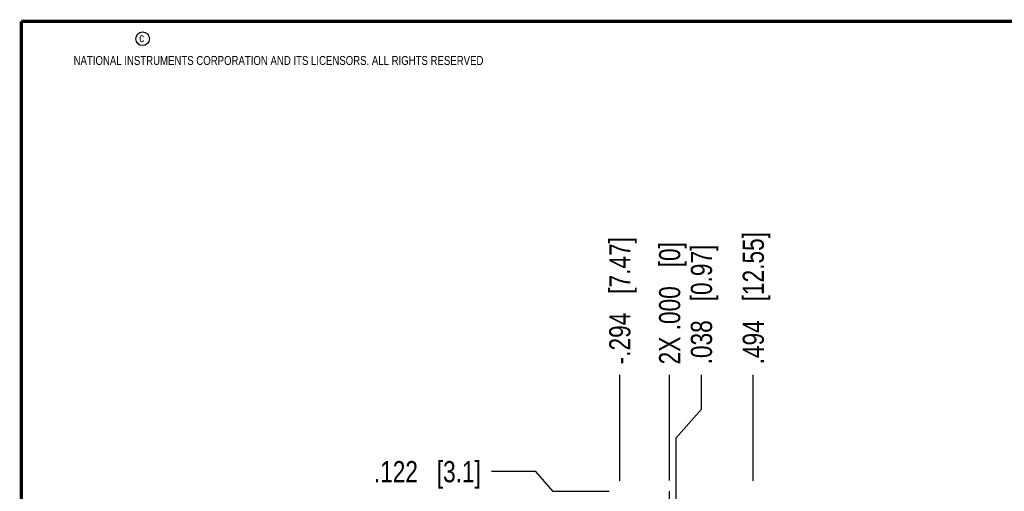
# Model space of a CAD drawing. Header units: inches. Extents: x 0.2 to 16.8, y 0.2 to 10.8.
# Tile 4 of 14: x 0.2 to 6.1, y 8 to 10.8. Entities that reach past the tile are written whole.
import ezdxf

# ---------------------------------------------------------------- set-up
doc = ezdxf.new("R2010")
doc.units = ezdxf.units.IN
doc.header["$LTSCALE"] = 0.935
doc.header["$MEASUREMENT"] = 0
doc.linetypes.add('CENTER', pattern=[0.6, 0.375, -0.075, 0.075, -0.075])
doc.layers.get('0').update_dxf_attribs({"linetype": 'CONTINUOUS'})
doc.layers.add('DEFAULT_1', color=7, linetype='CENTER')
doc.layers.add('DIMENSIONS', color=7, linetype='CONTINUOUS')
doc.styles.get("Standard").update_dxf_attribs({"font": 'txt', "width": 0.8})
doc.dimstyles.new('DIMSTYLE_2', dxfattribs={"dimtxt": 0.125, "dimasz": 0.18, "dimexe": 0.18, "dimexo": 0.0625, "dimgap": 0.09, "dimtad": 0, "dimtih": 1, "dimtoh": 1, "dimdec": 3, "dimzin": 4, "dimdsep": 46, "dimtxsty": 'STANDARD', "dimblk": '_FILLED', "dimblk1": '_FILLED', "dimblk2": '_FILLED', "dimcen": 0.09, "dimadec": 0, "dimazin": 0, "dimtp": 0.01, "dimtm": 0.01, "dimtfac": 1, "dimtdec": 3, "dimtofl": 0, "dimtmove": 0, "dimatfit": 3, "dimldrblk": '_FILLED', "dimfxl": 1, "dimtolj": 1, "dimtzin": 4, "dimarcsym": 0})

# ---------------------------------------------------------------- blocks, each defined once
blk = doc.blocks.new('*D3')
at = {"layer": 'DIMENSIONS', "color": 2, "linetype": 'CONTINUOUS'}
for p, q in [((3.2867, 8.1032), (3.0254, 8.1032)), ((3.3901, 7.9859), (3.2867, 8.1032)), ((3.7208, 7.9859), (3.3901, 7.9859))]:
    blk.add_line(p, q, dxfattribs=at)
at = {"layer": 'DIMENSIONS', "color": 2, "linetype": 'CONTINUOUS', "insert": (2.9629, 8.1657), "char_height": 0.125, "width": 1.025, "attachment_point": 3, "line_spacing_factor": 0.9}
blk.add_mtext('.122{\\Ftxt.shx;\\W1.000000;\\H0.125000; }[3.1]', dxfattribs=at)
blk = doc.blocks.new('_FILLED')
at = {"color": 0, "linetype": 'BYBLOCK'}
blk.add_solid([(0, 0), (-1, 0.174), (-1, -0.174)], dxfattribs=at)
blk = doc.blocks.new('*D5')
at = {"layer": 'DIMENSIONS', "color": 2, "linetype": 'CONTINUOUS'}
blk.add_line((4.5713, 8.0484), (4.5713, 8.6734), dxfattribs=at)
at = {"layer": 'DIMENSIONS', "color": 2, "linetype": 'CONTINUOUS', "insert": (4.5088, 8.7359), "char_height": 0.125, "width": 1.225, "attachment_point": 1, "rotation": 90, "line_spacing_factor": 0.9}
blk.add_mtext('.494{\\Ftxt.shx;\\W1.000000;\\H0.125000; }[12.55]', dxfattribs=at)
blk = doc.blocks.new('*D6')
at = {"layer": 'DIMENSIONS', "color": 2, "linetype": 'CONTINUOUS'}
blk.add_line((4.0773, 8.0515), (4.0773, 8.6734), dxfattribs=at)
at = {"layer": 'DIMENSIONS', "color": 2, "linetype": 'CONTINUOUS', "insert": (4.0148, 8.7359), "char_height": 0.125, "width": 1.125, "attachment_point": 1, "rotation": 90, "line_spacing_factor": 0.9}
blk.add_mtext('2X .000{\\Ftxt.shx;\\W1.000000;\\H0.125000; }[0]', dxfattribs=at)
blk = doc.blocks.new('*D11')
at = {"layer": 'DIMENSIONS', "color": 2, "linetype": 'CONTINUOUS'}
blk.add_line((3.7833, 8.0484), (3.7833, 8.6734), dxfattribs=at)
at = {"layer": 'DIMENSIONS', "color": 2, "linetype": 'CONTINUOUS', "insert": (3.7208, 8.7359), "char_height": 0.125, "width": 1.225, "attachment_point": 1, "rotation": 90, "line_spacing_factor": 0.9}
blk.add_mtext('-.294{\\Ftxt.shx;\\W1.000000;\\H0.125000; }[7.47]', dxfattribs=at)
blk = doc.blocks.new('*D12')
at = {"layer": 'DIMENSIONS', "color": 2, "linetype": 'CONTINUOUS'}
for p, q in [((4.2651, 8.4719), (4.2651, 8.6734)), ((4.1153, 8.3033), (4.2651, 8.4719)), ((4.1153, 7.3529), (4.1153, 8.3033))]:
    blk.add_line(p, q, dxfattribs=at)
at = {"layer": 'DIMENSIONS', "color": 2, "linetype": 'CONTINUOUS', "insert": (4.2026, 8.7359), "char_height": 0.125, "width": 1.125, "attachment_point": 1, "rotation": 90, "line_spacing_factor": 0.9}
blk.add_mtext('.038{\\Ftxt.shx;\\W1.000000;\\H0.125000; }[0.97]', dxfattribs=at)

msp = doc.modelspace()

# ---------------------------------------------------------------- linework, layer by layer
at = {"color": 7, "linetype": 'CONTINUOUS', "const_width": 0.02}
for points in [[(0.25, 10.7586), (0.25, 0.2586)], [(16.75, 10.7586), (0.25, 10.7586)]]:
    msp.add_lwpolyline(points, dxfattribs=at)
at = {"color": 2, "linetype": 'CONTINUOUS'}
msp.add_circle((0.9659, 10.6562), 0.0403, dxfattribs=at)
at = {"layer": 'DEFAULT_1', "color": 7, "linetype": 'CENTER'}
msp.add_line((4.0773, 7.8639), (4.0773, 7.989), dxfattribs=at)

# ---------------------------------------------------------------- texts
at = {"color": 2, "linetype": 'CONTINUOUS', "char_height": 0.053, "attachment_point": 1, "line_spacing_factor": 0.9}
for s, insert, width in [('c', (0.946, 10.6893), 0.0424), ('NATIONAL INSTRUMENTS CORPORATION AND ITS LICENSORS. ALL RIGHTS RESERVED', (0.5583, 10.5546), 3.0104)]:
    msp.add_mtext(s, dxfattribs=dict(at, insert=insert, width=width))

# ---------------------------------------------------------------- dimensions: what is measured, and where the dimension line sits
at = {"layer": 'DIMENSIONS', "color": 2, "linetype": 'CONTINUOUS'}
for feature_location, offset, origin, text, picture, middle in [((3.7833, 8.0484), (0, 0.625), (4.0773, 7.9859), '-<>', '*D11', (3.7833, 9.3484)), ((4.0772673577, 8.0515471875), (0, 0.6219), (4.0772673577, 7.9890471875), '2X <>', '*D6', (4.0772673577, 9.2984471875))]:
    dim = msp.add_ordinate_dim(feature_location=feature_location, offset=offset, dtype=1, origin=origin, text=text, dimstyle='DIMSTYLE_2', dxfattribs=at)
    dim.commit()
    dim.dimension.update_dxf_attribs({"geometry": picture, "text_midpoint": middle})
for feature_location, offset, dtype, origin, picture, middle in [((4.5713, 8.0484), (0, 0.625), 1, (4.0773, 7.989), '*D5', (4.5713, 9.3484)), ((4.1152673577, 7.3528971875), (0.1498434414, 1.32055), 0, (4.0772673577, 7.2903971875), '*D12', (4.2651107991, 9.2984471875)), ((3.7208, 7.9859), (-0.6954, 0.1172), 0, (3.9522, 7.8639), '*D3', (2.2004, 8.1032))]:
    dim = msp.add_ordinate_dim(feature_location=feature_location, offset=offset, dtype=dtype, origin=origin, dimstyle='DIMSTYLE_2', dxfattribs=at)
    dim.commit()
    dim.dimension.update_dxf_attribs({"geometry": picture, "text_midpoint": middle})

doc.saveas('drawing.dxf')
